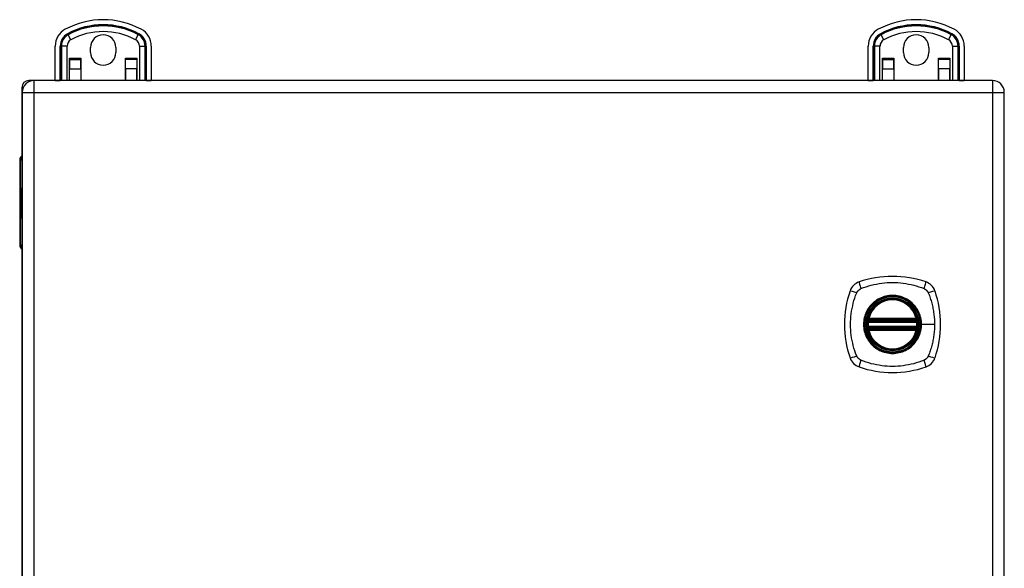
# Model space of a CAD drawing. Header units: inches. Extents: x 5.6 to 93.2, y 7 to 55.8.
# Tile 8 of 11: x 38 to 50.1, y 31.4 to 38.2. Entities that reach past the tile are written whole.
import ezdxf

# ---------------------------------------------------------------- set-up
doc = ezdxf.new("R2010")
doc.units = ezdxf.units.IN
doc.header["$MEASUREMENT"] = 0
doc.layers.add('Visible Edges(ANSI)', color=7, linetype='Continuous', lineweight=25)
doc.layers.add('Visible Tangent Edges(ANSI)', color=7, linetype='Continuous', lineweight=25)

msp = doc.modelspace()

# ---------------------------------------------------------------- linework, layer by layer
at = {"layer": 'Visible Edges(ANSI)'}
for p, q in [((38.436, 37.407), (38.436, 37.83)), ((38.87, 37.751), (38.87, 37.813)), ((39.182, 37.813), (39.182, 37.751)), ((39.617, 37.83), (39.617, 37.407)), ((48.436, 37.407), (48.436, 37.83)), ((48.87, 37.751), (48.87, 37.813)), ((49.182, 37.813), (49.182, 37.751)), ((49.617, 37.83), (49.617, 37.407)), ((38.612, 37.407), (38.612, 37.682)), ((38.612, 37.682), (38.612, 37.682)), ((38.612, 37.682), (38.612, 37.666)), ((38.612, 37.666), (38.612, 37.549)), ((38.75, 37.666), (38.75, 37.682)), ((38.75, 37.682), (38.751, 37.682)), ((38.75, 37.549), (38.75, 37.666)), ((38.751, 37.682), (38.751, 37.407)), ((39.302, 37.682), (39.302, 37.682)), ((39.302, 37.666), (39.302, 37.682)), ((39.302, 37.407), (39.302, 37.682)), ((39.302, 37.549), (39.302, 37.666)), ((39.44, 37.682), (39.44, 37.682)), ((39.44, 37.682), (39.44, 37.666)), ((39.44, 37.682), (39.44, 37.407)), ((39.44, 37.666), (39.44, 37.549)), ((48.612, 37.407), (48.612, 37.682)), ((48.612, 37.682), (48.612, 37.682)), ((48.612, 37.682), (48.612, 37.666)), ((48.612, 37.666), (48.612, 37.549)), ((48.75, 37.666), (48.75, 37.682)), ((48.75, 37.682), (48.751, 37.682)), ((48.75, 37.549), (48.75, 37.666)), ((48.751, 37.682), (48.751, 37.407)), ((49.302, 37.682), (49.302, 37.682)), ((49.302, 37.666), (49.302, 37.682)), ((49.302, 37.407), (49.302, 37.682)), ((49.302, 37.549), (49.302, 37.666)), ((49.44, 37.682), (49.44, 37.682)), ((49.44, 37.682), (49.44, 37.666)), ((49.44, 37.682), (49.44, 37.407)), ((49.44, 37.666), (49.44, 37.549)), ((38.612, 37.407), (38.612, 37.549)), ((38.75, 37.549), (38.75, 37.407)), ((39.302, 37.549), (39.302, 37.407)), ((39.44, 37.407), (39.44, 37.549)), ((48.612, 37.407), (48.612, 37.549)), ((48.75, 37.549), (48.75, 37.407)), ((49.302, 37.549), (49.302, 37.407)), ((49.44, 37.407), (49.44, 37.549)), ((38.026, 37.323), (38.026, 36.48)), ((38.176, 37.407), (38.11, 37.407)), ((49.964, 37.407), (38.176, 37.407)), ((38.436, 37.407), (38.436, 37.407)), ((38.498, 37.407), (38.498, 37.407)), ((39.555, 37.407), (39.555, 37.407)), ((39.617, 37.407), (39.617, 37.407)), ((48.436, 37.407), (48.436, 37.407)), ((48.498, 37.407), (48.498, 37.407)), ((49.555, 37.407), (49.555, 37.407)), ((49.617, 37.407), (49.617, 37.407)), ((38.03, 37.261), (38.03, 25.553)), ((38.03, 37.261), (38.03, 37.261)), ((50.11, 25.553), (50.11, 37.261)), ((37.999, 36.431), (37.999, 35.383)), ((38.011, 35.998), (38.023, 35.98)), ((38.022, 35.96), (38.011, 35.992)), ((38.023, 36.082), (38.03, 36.082)), ((38.023, 35.98), (38.023, 36.082)), ((38.023, 35.98), (38.03, 35.98)), ((38.024, 35.978), (38.03, 35.969)), ((38.03, 35.978), (38.024, 35.978)), ((38.011, 35.877), (38.021, 35.851)), ((38.011, 35.86), (38.011, 35.877)), ((38.011, 35.86), (38.018, 35.86)), ((38.018, 35.845), (38.011, 35.86)), ((38.015, 35.882), (38.012, 35.882)), ((38.017, 35.958), (38.022, 35.96)), ((38.017, 35.958), (38.03, 35.958)), ((38.03, 35.931), (38.017, 35.958)), ((38.018, 35.914), (38.028, 35.914)), ((38.019, 35.914), (38.029, 35.914)), ((38.019, 35.875), (38.019, 35.914)), ((38.019, 35.875), (38.028, 35.875)), ((38.021, 35.851), (38.03, 35.865)), ((38.021, 35.851), (38.03, 35.851)), ((38.022, 35.96), (38.03, 35.96)), ((38.023, 35.912), (38.029, 35.912)), ((38.023, 35.912), (38.023, 35.887)), ((38.024, 35.886), (38.03, 35.886)), ((38.029, 35.917), (38.03, 35.92)), ((38.029, 35.917), (38.03, 35.917)), ((38.011, 35.835), (38.018, 35.843)), ((38.011, 35.835), (38.025, 35.835)), ((38.011, 35.818), (38.011, 35.835)), ((38.021, 35.832), (38.011, 35.818)), ((38.011, 35.811), (38.03, 35.801)), ((38.011, 35.797), (38.011, 35.811)), ((38.011, 35.797), (38.029, 35.797)), ((38.019, 35.793), (38.011, 35.797)), ((38.011, 35.775), (38.023, 35.769)), ((38.011, 35.761), (38.011, 35.775)), ((38.011, 35.761), (38.029, 35.761)), ((38.019, 35.757), (38.011, 35.761)), ((38.011, 35.74), (38.023, 35.734)), ((38.011, 35.726), (38.011, 35.74)), ((38.018, 35.845), (38.028, 35.845)), ((38.018, 35.843), (38.018, 35.845)), ((38.018, 35.843), (38.026, 35.843)), ((38.019, 35.757), (38.03, 35.757)), ((38.021, 35.832), (38.027, 35.832)), ((38.03, 35.808), (38.021, 35.832)), ((38.03, 35.848), (38.024, 35.84)), ((38.024, 35.84), (38.024, 35.838)), ((38.024, 35.838), (38.03, 35.825)), ((38.024, 35.769), (38.03, 35.769)), ((38.024, 35.733), (38.03, 35.733)), ((38.025, 35.838), (38.03, 35.844)), ((38.03, 35.838), (38.025, 35.838)), ((38.025, 35.751), (38.028, 35.751)), ((38.027, 35.79), (38.027, 35.787)), ((38.027, 35.79), (38.03, 35.79)), ((38.03, 35.789), (38.027, 35.79)), ((38.028, 35.833), (38.03, 35.833)), ((38.03, 35.829), (38.028, 35.833)), ((38.029, 35.801), (38.029, 35.797)), ((38.029, 35.797), (38.03, 35.797)), ((38.029, 35.785), (38.03, 35.785)), ((38.029, 35.769), (38.029, 35.761)), ((38.029, 35.761), (38.03, 35.761)), ((38.029, 35.733), (38.029, 35.726)), ((38.011, 35.726), (38.029, 35.726)), ((38.023, 35.719), (38.011, 35.726)), ((38.029, 35.726), (38.03, 35.726)), ((38.026, 35.334), (38.026, 27.48)), ((48.438, 34.446), (49.032, 34.446)), ((48.442, 34.466), (49.028, 34.466)), ((49.032, 34.368), (48.438, 34.368)), ((49.028, 34.348), (48.442, 34.348))]:
    msp.add_line(p, q, dxfattribs=at)
at = {"layer": 'Visible Edges(ANSI)', "flags": 128}
for points in [[(48.427, 34.46), (48.427, 34.46), (48.427, 34.46), (48.427, 34.46), (48.427, 34.459), (48.426, 34.459), (48.426, 34.458), (48.426, 34.458), (48.426, 34.457), (48.426, 34.456), (48.426, 34.455), (48.426, 34.454), (48.426, 34.453), (48.425, 34.452), (48.425, 34.451), (48.425, 34.449), (48.425, 34.448), (48.425, 34.447), (48.424, 34.445), (48.424, 34.444), (48.424, 34.442), (48.424, 34.44), (48.424, 34.439), (48.424, 34.437), (48.423, 34.436)], [(49.047, 34.436), (49.047, 34.437), (49.046, 34.439), (49.046, 34.44), (49.046, 34.442), (49.046, 34.444), (49.046, 34.445), (49.046, 34.447), (49.045, 34.448), (49.045, 34.449), (49.045, 34.451), (49.045, 34.452), (49.045, 34.453), (49.045, 34.454), (49.044, 34.455), (49.044, 34.456), (49.044, 34.457), (49.044, 34.458), (49.044, 34.458), (49.044, 34.459), (49.044, 34.459), (49.044, 34.46), (49.044, 34.46), (49.044, 34.46), (49.044, 34.46)], [(48.423, 34.378), (48.424, 34.377), (48.424, 34.375), (48.424, 34.374), (48.424, 34.372), (48.424, 34.371), (48.424, 34.369), (48.425, 34.368), (48.425, 34.366), (48.425, 34.365), (48.425, 34.364), (48.425, 34.362), (48.426, 34.361), (48.426, 34.36), (48.426, 34.359), (48.426, 34.358), (48.426, 34.357), (48.426, 34.356), (48.426, 34.356), (48.426, 34.355), (48.427, 34.355), (48.427, 34.354), (48.427, 34.354), (48.427, 34.354), (48.427, 34.354)], [(49.044, 34.354), (49.044, 34.354), (49.044, 34.354), (49.044, 34.354), (49.044, 34.355), (49.044, 34.355), (49.044, 34.356), (49.044, 34.356), (49.044, 34.357), (49.044, 34.358), (49.044, 34.359), (49.045, 34.36), (49.045, 34.361), (49.045, 34.362), (49.045, 34.364), (49.045, 34.365), (49.045, 34.366), (49.046, 34.368), (49.046, 34.369), (49.046, 34.371), (49.046, 34.372), (49.046, 34.374), (49.046, 34.375), (49.047, 34.377), (49.047, 34.378)]]:
    msp.add_lwpolyline(points, dxfattribs=at)
at = {"layer": 'Visible Edges(ANSI)'}
for radius in [0.32, 0.315]:
    msp.add_circle((48.735, 34.407), radius, dxfattribs=at)
for centre, radius, start, end in [((39.026, 37.171), 0.984, 61.7058, 118.2942), ((49.026, 37.171), 0.984, 61.7058, 118.2942), ((38.672, 37.83), 0.236, 118.2942, 180), ((39.381, 37.83), 0.236, 0, 61.7058), ((48.672, 37.83), 0.236, 118.2942, 180), ((49.381, 37.83), 0.236, 0, 61.7058), ((39.026, 37.813), 0.156, 0, 180), ((49.026, 37.813), 0.156, 0, 180), ((39.026, 37.751), 0.156, 180, 0), ((49.026, 37.751), 0.156, 180, 0), ((38.11, 37.323), 0.084, 90, 180), ((38.176, 37.261), 0.146, 90, 180), ((49.964, 37.261), 0.146, 0, 90), ((38.058, 36.431), 0.0591, 118.2119, 180), ((38.058, 35.383), 0.0591, 180, 241.7881), ((48.38, 34.762), 0.177, 108.7722, 161.2278), ((48.735, 33.718), 1.28, 71.2278, 108.7722), ((49.09, 34.762), 0.177, 18.7722, 71.2278), ((49.424, 34.407), 1.28, 161.2278, 198.7722), ((48.046, 34.407), 1.28, 341.2278, 18.7722), ((48.735, 34.407), 0.313, 13.6344, 166.3656), ((48.735, 34.407), 0.313, 174.7499, 185.2501), ((48.735, 34.407), 0.313, 166.3656, 170.216), ((48.438, 34.458), 0.0118, 170.216, 270), ((48.442, 34.478), 0.0118, 166.3656, 270), ((49.028, 34.478), 0.0118, 270, 13.6344), ((49.032, 34.458), 0.0118, 270, 9.784), ((48.735, 34.407), 0.313, 9.784, 13.6344), ((48.735, 34.407), 0.313, 354.7499, 5.2501), ((48.438, 34.356), 0.0118, 90, 189.784), ((48.735, 34.407), 0.313, 189.784, 193.6344), ((48.442, 34.336), 0.0118, 90, 193.6344), ((48.735, 34.407), 0.313, 193.6344, 346.3656), ((49.028, 34.336), 0.0118, 346.3656, 90), ((49.032, 34.356), 0.0118, 350.216, 90), ((48.735, 34.407), 0.313, 346.3656, 350.216), ((48.38, 34.052), 0.177, 198.7722, 251.2278), ((49.09, 34.052), 0.177, 288.7722, 341.2278), ((48.735, 35.096), 1.28, 251.2278, 288.7722)]:
    msp.add_arc(centre, radius, start, end, dxfattribs=at)
for centre, major_axis, ratio, start_param, end_param in [((38.196, 35.992), (0.169, -0.145), 0.69742, 3.954564, 4.030117), ((38.196, 35.998), (-0.196, 0.045), 0.469835, 0.381703, 0.457256), ((38.018, 35.908), (0, 0.0207), 0.34202, 6.223227, 7.706685), ((38.033, 35.901), (0, 0.0637), 0.34202, 1.4235, 1.873336), ((38.025, 35.895), (0, -0.0322), 0.34202, 4.270443, 5.106151), ((38.018, 35.904), (0, 0.0101), 0.34202, 5.995661, 7.412036), ((38.018, 35.887), (0, 0.0418), 0.34202, 5.483273, 6.223227), ((38.024, 35.902), (0, -0.0296), 0.34202, 5.867021, 6.69935), ((38.022, 35.895), (0, 0.0176), 0.34202, 5.050628, 6.160969), ((38.024, 35.896), (0, -0.01), 0.34202, 5.784976, 7.176186), ((38.024, 35.897), (0, 0.0115), 0.34202, 4.034593, 5.050628), ((38.02, 35.894), (0, -0.0314), 0.34202, 1.983582, 2.341681), ((38.025, 35.89), (0, -0.016), 0.34202, 0.416165, 1.032695), ((38.02, 35.894), (0, 0.0346), 0.34202, 5.305041, 5.465997), ((38.016, 35.745), (0, 0.0488), 0.34202, 5.717685, 6.108652), ((38.016, 35.709), (0, 0.0488), 0.34202, 5.734426, 6.123063), ((38.024, 35.781), (0, -0.0129), 0.34202, 6.108652, 6.694335), ((38.024, 35.746), (0, -0.0129), 0.34202, 6.108516, 6.694188), ((38.023, 35.775), (0, 0.0132), 0.34202, 4.817632, 5.717685), ((38.023, 35.739), (0, 0.0132), 0.34202, 4.818901, 5.717844), ((38.025, 35.775), (0, 0.0063), 0.34202, 3.552742, 4.817632), ((38.025, 35.784), (0, -0.0302), 0.34202, 0.063127, 0.29658), ((38.022, 35.731), (0, -0.0258), 0.34202, 2.041005, 2.686948), ((38.025, 35.74), (0, 0.0063), 0.34202, 3.552596, 4.818901), ((38.022, 35.765), (0, -0.0252), 0.34202, 2.046589, 2.572814), ((38.023, 35.767), (0, 0.0252), 0.34202, 5.396304, 5.525449), ((38.027, 35.765), (0, -0.0106), 0.34202, 0.29658, 0.828674), ((38.025, 35.749), (0, -0.0302), 0.34202, 6.091199, 6.605631), ((38.027, 35.731), (0, -0.011), 0.34202, 0.322446, 0.842343)]:
    msp.add_ellipse(centre, major_axis=major_axis, ratio=ratio, start_param=start_param, end_param=end_param, dxfattribs=at)
at = {"layer": 'Visible Tangent Edges(ANSI)'}
for p, q in [((38.589, 37.983), (38.592, 37.977)), ((38.596, 37.97), (38.592, 37.977)), ((38.629, 37.909), (38.596, 37.97)), ((39.424, 37.909), (39.456, 37.97)), ((39.456, 37.97), (39.46, 37.977)), ((39.463, 37.983), (39.46, 37.977)), ((48.589, 37.983), (48.592, 37.977)), ((48.596, 37.97), (48.592, 37.977)), ((48.629, 37.909), (48.596, 37.97)), ((49.424, 37.909), (49.456, 37.97)), ((49.456, 37.97), (49.46, 37.977)), ((49.463, 37.983), (49.46, 37.977)), ((38.498, 37.83), (38.505, 37.83)), ((38.498, 37.407), (38.498, 37.83)), ((38.505, 37.407), (38.505, 37.83)), ((38.512, 37.83), (38.505, 37.83)), ((38.581, 37.83), (38.512, 37.83)), ((38.512, 37.83), (38.512, 37.407)), ((38.581, 37.407), (38.581, 37.83)), ((39.471, 37.83), (39.471, 37.407)), ((39.471, 37.83), (39.541, 37.83)), ((39.541, 37.407), (39.541, 37.83)), ((39.541, 37.83), (39.548, 37.83)), ((39.555, 37.83), (39.548, 37.83)), ((39.548, 37.83), (39.548, 37.407)), ((39.555, 37.83), (39.555, 37.407)), ((48.498, 37.83), (48.505, 37.83)), ((48.498, 37.407), (48.498, 37.83)), ((48.505, 37.407), (48.505, 37.83)), ((48.512, 37.83), (48.505, 37.83)), ((48.581, 37.83), (48.512, 37.83)), ((48.512, 37.83), (48.512, 37.407)), ((48.581, 37.407), (48.581, 37.83)), ((49.471, 37.83), (49.471, 37.407)), ((49.471, 37.83), (49.541, 37.83)), ((49.541, 37.407), (49.541, 37.83)), ((49.541, 37.83), (49.548, 37.83)), ((49.555, 37.83), (49.548, 37.83)), ((49.548, 37.83), (49.548, 37.407)), ((49.555, 37.83), (49.555, 37.407)), ((38.612, 37.682), (38.75, 37.682)), ((38.612, 37.666), (38.75, 37.666)), ((39.302, 37.682), (39.44, 37.682)), ((39.44, 37.666), (39.302, 37.666)), ((48.612, 37.682), (48.75, 37.682)), ((48.612, 37.666), (48.75, 37.666)), ((49.302, 37.682), (49.44, 37.682)), ((49.44, 37.666), (49.302, 37.666)), ((38.612, 37.549), (38.75, 37.549)), ((39.44, 37.549), (39.302, 37.549)), ((48.612, 37.549), (48.75, 37.549)), ((49.44, 37.549), (49.302, 37.549)), ((38.044, 37.323), (38.026, 37.323)), ((38.11, 37.407), (38.11, 37.391)), ((38.176, 37.261), (38.176, 37.407)), ((38.436, 37.407), (38.498, 37.407)), ((39.555, 37.407), (39.617, 37.407)), ((48.436, 37.407), (48.498, 37.407)), ((49.555, 37.407), (49.617, 37.407)), ((49.964, 37.407), (49.964, 37.261)), ((38.03, 37.261), (38.176, 37.261)), ((38.176, 37.261), (49.964, 37.261)), ((38.176, 25.553), (38.176, 37.261)), ((49.964, 37.261), (50.11, 37.261)), ((49.964, 37.261), (49.964, 25.553)), ((38.011, 36.431), (37.999, 36.431)), ((38.011, 35.998), (38.011, 36.431)), ((38.011, 36.431), (38.03, 36.431)), ((38.011, 35.383), (38.011, 35.992)), ((38.011, 35.911), (38.016, 35.911)), ((38.027, 35.889), (38.03, 35.889)), ((38.028, 35.901), (38.03, 35.901)), ((38.019, 35.793), (38.03, 35.793)), ((38.025, 35.786), (38.027, 35.786)), ((38.026, 35.77), (38.03, 35.77)), ((38.026, 35.734), (38.03, 35.734)), ((38.027, 35.776), (38.03, 35.776)), ((38.027, 35.741), (38.03, 35.741)), ((38.023, 35.719), (38.027, 35.719)), ((37.999, 35.383), (38.011, 35.383)), ((38.03, 35.383), (38.011, 35.383)), ((48.423, 34.436), (48.435, 34.435)), ((48.433, 34.459), (48.427, 34.46)), ((48.431, 34.481), (48.442, 34.478)), ((48.435, 34.435), (49.035, 34.435)), ((48.438, 34.446), (48.438, 34.457)), ((48.442, 34.466), (48.442, 34.478)), ((49.028, 34.478), (48.442, 34.478)), ((48.442, 34.456), (48.442, 34.466)), ((48.442, 34.456), (49.028, 34.456)), ((49.028, 34.478), (49.039, 34.481)), ((49.028, 34.478), (49.028, 34.466)), ((49.028, 34.466), (49.028, 34.456)), ((49.032, 34.457), (49.032, 34.446)), ((49.035, 34.435), (49.047, 34.436)), ((49.044, 34.46), (49.038, 34.459)), ((49.087, 34.407), (49.092, 34.407)), ((49.252, 34.407), (49.092, 34.407)), ((48.423, 34.378), (48.435, 34.38)), ((48.427, 34.354), (48.433, 34.355)), ((48.442, 34.336), (48.431, 34.333)), ((49.035, 34.38), (48.435, 34.38)), ((48.438, 34.358), (48.438, 34.368)), ((48.442, 34.348), (48.442, 34.358)), ((49.028, 34.358), (48.442, 34.358)), ((48.442, 34.336), (48.442, 34.348)), ((48.442, 34.336), (49.028, 34.336)), ((49.028, 34.358), (49.028, 34.348)), ((49.028, 34.348), (49.028, 34.336)), ((49.039, 34.333), (49.028, 34.336)), ((49.032, 34.368), (49.032, 34.358)), ((49.035, 34.38), (49.047, 34.378)), ((49.038, 34.355), (49.044, 34.354))]:
    msp.add_line(p, q, dxfattribs=at)
at = {"layer": 'Visible Tangent Edges(ANSI)', "flags": 128}
for points in [[(48.347, 34.847), (48.38, 34.861), (48.411, 34.871), (48.442, 34.881), (48.474, 34.89), (48.506, 34.897), (48.538, 34.904), (48.571, 34.91), (48.603, 34.915), (48.636, 34.919), (48.669, 34.921), (48.702, 34.923), (48.735, 34.924), (48.768, 34.923), (48.801, 34.921), (48.834, 34.919), (48.867, 34.915), (48.899, 34.91), (48.932, 34.904), (48.964, 34.897), (48.996, 34.89), (49.028, 34.881), (49.059, 34.871), (49.09, 34.861), (49.124, 34.847)], [(48.295, 34.018), (48.281, 34.052), (48.271, 34.083), (48.261, 34.114), (48.253, 34.146), (48.245, 34.178), (48.238, 34.21), (48.232, 34.243), (48.227, 34.275), (48.223, 34.308), (48.221, 34.341), (48.219, 34.374), (48.219, 34.407), (48.219, 34.44), (48.221, 34.473), (48.223, 34.506), (48.227, 34.539), (48.232, 34.571), (48.238, 34.604), (48.245, 34.636), (48.253, 34.668), (48.261, 34.7), (48.271, 34.731), (48.281, 34.762), (48.295, 34.796)], [(48.295, 34.796), (48.297, 34.798), (48.298, 34.801), (48.299, 34.804), (48.301, 34.807), (48.303, 34.809), (48.304, 34.812), (48.306, 34.814), (48.308, 34.817), (48.31, 34.819), (48.312, 34.821), (48.314, 34.824), (48.316, 34.826), (48.319, 34.828), (48.321, 34.83), (48.323, 34.832), (48.326, 34.834), (48.328, 34.836), (48.331, 34.838), (48.333, 34.839), (48.336, 34.841), (48.338, 34.843), (48.341, 34.844), (48.344, 34.846), (48.347, 34.847)], [(49.087, 34.407), (49.084, 34.357), (49.073, 34.308), (49.055, 34.261), (49.031, 34.216), (49.001, 34.176), (48.966, 34.141), (48.926, 34.111), (48.881, 34.087), (48.834, 34.069), (48.785, 34.058), (48.735, 34.055), (48.684, 34.059), (48.636, 34.069), (48.588, 34.087), (48.544, 34.111), (48.504, 34.141), (48.469, 34.176), (48.439, 34.217), (48.415, 34.261), (48.397, 34.308), (48.387, 34.357), (48.383, 34.407), (48.387, 34.458), (48.397, 34.507), (48.415, 34.554), (48.439, 34.598), (48.469, 34.638), (48.504, 34.673), (48.545, 34.703), (48.589, 34.727), (48.636, 34.745), (48.685, 34.756), (48.735, 34.759), (48.786, 34.756), (48.835, 34.745), (48.882, 34.727), (48.926, 34.703), (48.966, 34.673), (49.002, 34.638), (49.032, 34.598), (49.056, 34.553), (49.073, 34.506), (49.084, 34.457), (49.087, 34.407)], [(48.963, 34.682), (48.947, 34.694), (48.93, 34.706), (48.912, 34.717), (48.894, 34.726), (48.875, 34.735), (48.856, 34.743), (48.837, 34.749), (48.817, 34.754), (48.797, 34.759), (48.776, 34.762), (48.756, 34.763), (48.735, 34.764), (48.714, 34.763), (48.694, 34.762), (48.673, 34.759), (48.653, 34.754), (48.633, 34.749), (48.614, 34.743), (48.595, 34.735), (48.576, 34.726), (48.558, 34.717), (48.54, 34.706), (48.524, 34.694), (48.508, 34.682)], [(49.124, 34.847), (49.125, 34.846), (49.126, 34.846), (49.128, 34.845), (49.129, 34.844), (49.131, 34.843), (49.132, 34.843), (49.133, 34.842), (49.135, 34.841), (49.136, 34.84), (49.137, 34.839), (49.138, 34.839), (49.14, 34.838), (49.141, 34.837), (49.142, 34.836), (49.143, 34.835), (49.145, 34.834), (49.146, 34.833), (49.147, 34.832), (49.148, 34.831), (49.149, 34.83), (49.151, 34.829), (49.152, 34.828), (49.153, 34.827), (49.154, 34.826)], [(49.154, 34.826), (49.155, 34.825), (49.156, 34.824), (49.157, 34.822), (49.158, 34.821), (49.159, 34.82), (49.16, 34.819), (49.161, 34.818), (49.162, 34.817), (49.163, 34.815), (49.164, 34.814), (49.165, 34.813), (49.166, 34.812), (49.167, 34.81), (49.167, 34.809), (49.168, 34.808), (49.169, 34.807), (49.17, 34.805), (49.171, 34.804), (49.172, 34.803), (49.172, 34.801), (49.173, 34.8), (49.174, 34.798), (49.174, 34.797), (49.175, 34.796)], [(49.175, 34.796), (49.183, 34.777), (49.189, 34.762), (49.194, 34.747), (49.199, 34.731), (49.204, 34.715), (49.209, 34.7), (49.213, 34.684), (49.218, 34.668), (49.222, 34.652), (49.226, 34.636), (49.229, 34.62), (49.232, 34.604), (49.235, 34.588), (49.238, 34.571), (49.241, 34.555), (49.243, 34.539), (49.245, 34.522), (49.247, 34.506), (49.248, 34.49), (49.25, 34.473), (49.25, 34.457), (49.251, 34.44), (49.252, 34.424), (49.252, 34.407)], [(48.508, 34.682), (48.505, 34.68), (48.503, 34.678), (48.501, 34.676), (48.499, 34.674), (48.497, 34.673), (48.495, 34.671), (48.493, 34.669), (48.491, 34.667), (48.489, 34.665), (48.487, 34.663), (48.485, 34.661), (48.483, 34.659), (48.481, 34.657), (48.479, 34.655), (48.477, 34.653), (48.475, 34.651), (48.473, 34.649), (48.471, 34.647), (48.47, 34.645), (48.468, 34.643), (48.466, 34.641), (48.464, 34.639), (48.462, 34.637), (48.461, 34.635)], [(49.01, 34.635), (49.008, 34.637), (49.006, 34.639), (49.004, 34.641), (49.003, 34.643), (49.001, 34.645), (48.999, 34.647), (48.997, 34.649), (48.995, 34.651), (48.993, 34.653), (48.991, 34.655), (48.989, 34.657), (48.987, 34.659), (48.985, 34.661), (48.983, 34.663), (48.981, 34.665), (48.979, 34.667), (48.977, 34.669), (48.975, 34.671), (48.973, 34.673), (48.971, 34.674), (48.969, 34.676), (48.967, 34.678), (48.965, 34.68), (48.963, 34.682)], [(48.461, 34.635), (48.448, 34.618), (48.436, 34.602), (48.425, 34.584), (48.416, 34.566), (48.407, 34.547), (48.399, 34.528), (48.393, 34.508), (48.388, 34.489), (48.384, 34.468), (48.381, 34.448), (48.379, 34.428), (48.378, 34.407), (48.379, 34.386), (48.381, 34.366), (48.384, 34.346), (48.388, 34.325), (48.393, 34.305), (48.4, 34.286), (48.407, 34.267), (48.416, 34.248), (48.426, 34.23), (48.436, 34.212), (48.448, 34.196), (48.461, 34.18)], [(49.092, 34.407), (49.092, 34.417), (49.091, 34.428), (49.091, 34.438), (49.09, 34.448), (49.088, 34.458), (49.087, 34.469), (49.085, 34.479), (49.082, 34.489), (49.08, 34.499), (49.077, 34.509), (49.074, 34.518), (49.071, 34.528), (49.067, 34.538), (49.063, 34.547), (49.059, 34.557), (49.055, 34.566), (49.05, 34.575), (49.045, 34.584), (49.04, 34.593), (49.034, 34.602), (49.028, 34.61), (49.022, 34.618), (49.016, 34.627), (49.01, 34.635)], [(48.431, 34.481), (48.431, 34.48), (48.431, 34.479), (48.43, 34.478), (48.43, 34.477), (48.43, 34.476), (48.43, 34.475), (48.43, 34.474), (48.43, 34.473), (48.43, 34.472), (48.43, 34.471), (48.43, 34.47), (48.43, 34.469), (48.43, 34.469), (48.43, 34.468), (48.43, 34.467), (48.43, 34.466), (48.431, 34.465), (48.431, 34.464), (48.431, 34.463), (48.431, 34.462), (48.432, 34.462), (48.432, 34.461), (48.432, 34.46), (48.433, 34.459)], [(48.433, 34.459), (48.433, 34.459), (48.433, 34.459), (48.433, 34.459), (48.433, 34.459), (48.434, 34.458), (48.434, 34.458), (48.434, 34.458), (48.434, 34.458), (48.435, 34.458), (48.435, 34.458), (48.435, 34.458), (48.435, 34.458), (48.435, 34.457), (48.436, 34.457), (48.436, 34.457), (48.436, 34.457), (48.436, 34.457), (48.437, 34.457), (48.437, 34.457), (48.437, 34.457), (48.438, 34.457), (48.438, 34.457), (48.438, 34.457), (48.438, 34.457)], [(48.435, 34.435), (48.435, 34.435), (48.436, 34.436), (48.436, 34.437), (48.436, 34.438), (48.436, 34.438), (48.436, 34.439), (48.436, 34.44), (48.437, 34.441), (48.437, 34.441), (48.437, 34.442), (48.437, 34.442), (48.437, 34.443), (48.437, 34.443), (48.438, 34.444), (48.438, 34.444), (48.438, 34.445), (48.438, 34.445), (48.438, 34.446), (48.438, 34.446), (48.438, 34.446), (48.438, 34.446), (48.438, 34.446), (48.438, 34.446), (48.438, 34.446)], [(48.438, 34.457), (48.438, 34.457), (48.439, 34.456), (48.439, 34.456), (48.439, 34.456), (48.439, 34.456), (48.439, 34.456), (48.44, 34.456), (48.44, 34.456), (48.44, 34.456), (48.44, 34.456), (48.44, 34.456), (48.44, 34.456), (48.441, 34.456), (48.441, 34.456), (48.441, 34.456), (48.441, 34.456), (48.441, 34.456), (48.441, 34.456), (48.442, 34.456), (48.442, 34.456), (48.442, 34.456), (48.442, 34.456), (48.442, 34.456), (48.442, 34.456)], [(49.01, 34.18), (49.016, 34.188), (49.022, 34.196), (49.028, 34.204), (49.034, 34.213), (49.04, 34.221), (49.045, 34.23), (49.05, 34.239), (49.055, 34.248), (49.059, 34.258), (49.063, 34.267), (49.067, 34.276), (49.071, 34.286), (49.074, 34.296), (49.077, 34.306), (49.08, 34.315), (49.083, 34.325), (49.085, 34.336), (49.087, 34.346), (49.088, 34.356), (49.09, 34.366), (49.091, 34.376), (49.091, 34.387), (49.092, 34.397), (49.092, 34.407)], [(49.028, 34.456), (49.028, 34.456), (49.028, 34.456), (49.028, 34.456), (49.029, 34.456), (49.029, 34.456), (49.029, 34.456), (49.029, 34.456), (49.029, 34.456), (49.029, 34.456), (49.03, 34.456), (49.03, 34.456), (49.03, 34.456), (49.03, 34.456), (49.03, 34.456), (49.03, 34.456), (49.031, 34.456), (49.031, 34.456), (49.031, 34.456), (49.031, 34.456), (49.031, 34.456), (49.031, 34.456), (49.032, 34.456), (49.032, 34.457), (49.032, 34.457)], [(49.032, 34.457), (49.032, 34.457), (49.032, 34.457), (49.033, 34.457), (49.033, 34.457), (49.033, 34.457), (49.034, 34.457), (49.034, 34.457), (49.034, 34.457), (49.034, 34.457), (49.035, 34.457), (49.035, 34.457), (49.035, 34.458), (49.035, 34.458), (49.035, 34.458), (49.036, 34.458), (49.036, 34.458), (49.036, 34.458), (49.036, 34.458), (49.037, 34.458), (49.037, 34.459), (49.037, 34.459), (49.037, 34.459), (49.037, 34.459), (49.038, 34.459)], [(49.032, 34.446), (49.032, 34.446), (49.032, 34.446), (49.032, 34.446), (49.032, 34.446), (49.032, 34.446), (49.032, 34.446), (49.032, 34.445), (49.032, 34.445), (49.033, 34.444), (49.033, 34.444), (49.033, 34.443), (49.033, 34.443), (49.033, 34.442), (49.033, 34.442), (49.034, 34.441), (49.034, 34.441), (49.034, 34.44), (49.034, 34.439), (49.034, 34.438), (49.034, 34.438), (49.035, 34.437), (49.035, 34.436), (49.035, 34.435), (49.035, 34.435)], [(49.038, 34.459), (49.038, 34.46), (49.038, 34.461), (49.039, 34.462), (49.039, 34.462), (49.039, 34.463), (49.04, 34.464), (49.04, 34.465), (49.04, 34.466), (49.04, 34.467), (49.04, 34.468), (49.04, 34.469), (49.04, 34.469), (49.04, 34.47), (49.04, 34.471), (49.04, 34.472), (49.04, 34.473), (49.04, 34.474), (49.04, 34.475), (49.04, 34.476), (49.04, 34.477), (49.04, 34.478), (49.04, 34.479), (49.04, 34.48), (49.039, 34.481)], [(49.252, 34.407), (49.252, 34.391), (49.251, 34.374), (49.25, 34.358), (49.25, 34.341), (49.248, 34.325), (49.247, 34.308), (49.245, 34.292), (49.243, 34.275), (49.241, 34.259), (49.238, 34.243), (49.235, 34.226), (49.232, 34.21), (49.229, 34.194), (49.226, 34.178), (49.222, 34.162), (49.218, 34.146), (49.213, 34.13), (49.209, 34.114), (49.204, 34.099), (49.199, 34.083), (49.194, 34.068), (49.189, 34.052), (49.183, 34.037), (49.175, 34.018)], [(48.433, 34.355), (48.432, 34.354), (48.432, 34.353), (48.432, 34.353), (48.431, 34.352), (48.431, 34.351), (48.431, 34.35), (48.431, 34.349), (48.43, 34.348), (48.43, 34.347), (48.43, 34.346), (48.43, 34.346), (48.43, 34.345), (48.43, 34.344), (48.43, 34.343), (48.43, 34.342), (48.43, 34.341), (48.43, 34.34), (48.43, 34.339), (48.43, 34.338), (48.43, 34.337), (48.43, 34.336), (48.431, 34.335), (48.431, 34.334), (48.431, 34.333)], [(48.438, 34.358), (48.438, 34.358), (48.438, 34.357), (48.438, 34.357), (48.437, 34.357), (48.437, 34.357), (48.437, 34.357), (48.436, 34.357), (48.436, 34.357), (48.436, 34.357), (48.436, 34.357), (48.435, 34.357), (48.435, 34.357), (48.435, 34.356), (48.435, 34.356), (48.435, 34.356), (48.434, 34.356), (48.434, 34.356), (48.434, 34.356), (48.434, 34.356), (48.433, 34.356), (48.433, 34.355), (48.433, 34.355), (48.433, 34.355), (48.433, 34.355)], [(48.438, 34.368), (48.438, 34.368), (48.438, 34.368), (48.438, 34.368), (48.438, 34.368), (48.438, 34.368), (48.438, 34.369), (48.438, 34.369), (48.438, 34.369), (48.438, 34.37), (48.438, 34.37), (48.437, 34.371), (48.437, 34.371), (48.437, 34.372), (48.437, 34.372), (48.437, 34.373), (48.437, 34.374), (48.436, 34.374), (48.436, 34.375), (48.436, 34.376), (48.436, 34.376), (48.436, 34.377), (48.436, 34.378), (48.435, 34.379), (48.435, 34.38)], [(48.442, 34.358), (48.442, 34.358), (48.442, 34.358), (48.442, 34.358), (48.442, 34.358), (48.442, 34.358), (48.441, 34.358), (48.441, 34.358), (48.441, 34.358), (48.441, 34.358), (48.441, 34.358), (48.441, 34.358), (48.44, 34.358), (48.44, 34.358), (48.44, 34.358), (48.44, 34.358), (48.44, 34.358), (48.44, 34.358), (48.439, 34.358), (48.439, 34.358), (48.439, 34.358), (48.439, 34.358), (48.439, 34.358), (48.438, 34.358), (48.438, 34.358)], [(49.032, 34.358), (49.032, 34.358), (49.032, 34.358), (49.031, 34.358), (49.031, 34.358), (49.031, 34.358), (49.031, 34.358), (49.031, 34.358), (49.031, 34.358), (49.03, 34.358), (49.03, 34.358), (49.03, 34.358), (49.03, 34.358), (49.03, 34.358), (49.03, 34.358), (49.029, 34.358), (49.029, 34.358), (49.029, 34.358), (49.029, 34.358), (49.029, 34.358), (49.029, 34.358), (49.028, 34.358), (49.028, 34.358), (49.028, 34.358), (49.028, 34.358)], [(49.035, 34.38), (49.035, 34.379), (49.035, 34.378), (49.035, 34.377), (49.034, 34.376), (49.034, 34.376), (49.034, 34.375), (49.034, 34.374), (49.034, 34.374), (49.034, 34.373), (49.033, 34.372), (49.033, 34.372), (49.033, 34.371), (49.033, 34.371), (49.033, 34.37), (49.033, 34.37), (49.032, 34.369), (49.032, 34.369), (49.032, 34.369), (49.032, 34.368), (49.032, 34.368), (49.032, 34.368), (49.032, 34.368), (49.032, 34.368), (49.032, 34.368)], [(49.038, 34.355), (49.037, 34.355), (49.037, 34.355), (49.037, 34.355), (49.037, 34.356), (49.037, 34.356), (49.036, 34.356), (49.036, 34.356), (49.036, 34.356), (49.036, 34.356), (49.035, 34.356), (49.035, 34.356), (49.035, 34.357), (49.035, 34.357), (49.035, 34.357), (49.034, 34.357), (49.034, 34.357), (49.034, 34.357), (49.034, 34.357), (49.033, 34.357), (49.033, 34.357), (49.033, 34.357), (49.032, 34.357), (49.032, 34.358), (49.032, 34.358)], [(49.039, 34.333), (49.04, 34.334), (49.04, 34.335), (49.04, 34.336), (49.04, 34.337), (49.04, 34.338), (49.04, 34.339), (49.04, 34.34), (49.04, 34.341), (49.04, 34.342), (49.04, 34.343), (49.04, 34.344), (49.04, 34.345), (49.04, 34.346), (49.04, 34.346), (49.04, 34.347), (49.04, 34.348), (49.04, 34.349), (49.04, 34.35), (49.039, 34.351), (49.039, 34.352), (49.039, 34.353), (49.038, 34.353), (49.038, 34.354), (49.038, 34.355)], [(48.461, 34.18), (48.462, 34.177), (48.464, 34.175), (48.466, 34.173), (48.468, 34.171), (48.47, 34.169), (48.471, 34.167), (48.473, 34.165), (48.475, 34.163), (48.477, 34.161), (48.479, 34.159), (48.481, 34.157), (48.483, 34.155), (48.485, 34.153), (48.487, 34.151), (48.489, 34.149), (48.491, 34.147), (48.493, 34.145), (48.495, 34.143), (48.497, 34.142), (48.499, 34.14), (48.501, 34.138), (48.503, 34.136), (48.505, 34.134), (48.508, 34.132)], [(48.963, 34.132), (48.965, 34.134), (48.967, 34.136), (48.969, 34.138), (48.971, 34.14), (48.973, 34.142), (48.975, 34.143), (48.977, 34.145), (48.979, 34.147), (48.981, 34.149), (48.983, 34.151), (48.985, 34.153), (48.987, 34.155), (48.989, 34.157), (48.991, 34.159), (48.993, 34.161), (48.995, 34.163), (48.997, 34.165), (48.999, 34.167), (49.001, 34.169), (49.002, 34.171), (49.004, 34.173), (49.006, 34.175), (49.008, 34.177), (49.01, 34.18)], [(48.508, 34.132), (48.524, 34.12), (48.541, 34.108), (48.558, 34.097), (48.576, 34.088), (48.595, 34.079), (48.614, 34.071), (48.634, 34.065), (48.654, 34.06), (48.674, 34.056), (48.694, 34.053), (48.714, 34.051), (48.735, 34.05), (48.756, 34.051), (48.776, 34.053), (48.797, 34.056), (48.817, 34.06), (48.837, 34.065), (48.856, 34.071), (48.875, 34.079), (48.894, 34.088), (48.912, 34.097), (48.93, 34.108), (48.947, 34.12), (48.963, 34.132)], [(48.347, 33.967), (48.344, 33.968), (48.341, 33.97), (48.338, 33.971), (48.336, 33.973), (48.333, 33.975), (48.331, 33.976), (48.328, 33.978), (48.326, 33.98), (48.323, 33.982), (48.321, 33.984), (48.319, 33.986), (48.316, 33.988), (48.314, 33.99), (48.312, 33.993), (48.31, 33.995), (48.308, 33.997), (48.306, 34), (48.305, 34.002), (48.303, 34.005), (48.301, 34.008), (48.3, 34.01), (48.298, 34.013), (48.297, 34.016), (48.295, 34.018)], [(49.124, 33.967), (49.09, 33.953), (49.059, 33.943), (49.028, 33.933), (48.996, 33.924), (48.964, 33.917), (48.932, 33.91), (48.899, 33.904), (48.867, 33.899), (48.834, 33.895), (48.801, 33.893), (48.768, 33.891), (48.735, 33.89), (48.702, 33.891), (48.669, 33.893), (48.636, 33.895), (48.603, 33.899), (48.571, 33.904), (48.538, 33.91), (48.506, 33.917), (48.474, 33.924), (48.442, 33.933), (48.411, 33.943), (48.38, 33.953), (48.347, 33.967)], [(49.175, 34.018), (49.174, 34.016), (49.172, 34.013), (49.171, 34.01), (49.169, 34.008), (49.168, 34.005), (49.166, 34.002), (49.164, 34), (49.162, 33.998), (49.16, 33.995), (49.158, 33.993), (49.156, 33.991), (49.154, 33.988), (49.152, 33.986), (49.149, 33.984), (49.147, 33.982), (49.145, 33.98), (49.142, 33.978), (49.14, 33.976), (49.137, 33.975), (49.135, 33.973), (49.132, 33.971), (49.129, 33.97), (49.127, 33.968), (49.124, 33.967)]]:
    msp.add_lwpolyline(points, dxfattribs=at)
at = {"layer": 'Visible Tangent Edges(ANSI)'}
for radius in [0.346, 0.342, 0.325, 0.324]:
    msp.add_circle((48.735, 34.407), radius, dxfattribs=at)
for centre, radius, start, end in [((39.026, 37.171), 0.922, 61.7058, 118.2942), ((39.026, 37.171), 0.915, 61.7058, 118.2942), ((39.026, 37.171), 0.908, 61.7058, 118.2942), ((49.026, 37.171), 0.922, 61.7058, 118.2942), ((49.026, 37.171), 0.915, 61.7058, 118.2942), ((49.026, 37.171), 0.908, 61.7058, 118.2942), ((38.672, 37.83), 0.174, 118.2942, 180), ((38.672, 37.83), 0.167, 118.2942, 180), ((38.672, 37.83), 0.16, 118.2942, 180), ((38.672, 37.83), 0.0902, 118.2942, 180), ((39.026, 37.171), 0.838, 61.7058, 118.2942), ((39.381, 37.83), 0.0902, 0, 61.7058), ((39.381, 37.83), 0.16, 0, 61.7058), ((39.381, 37.83), 0.167, 0, 61.7058), ((39.381, 37.83), 0.174, 0, 61.7058), ((48.672, 37.83), 0.174, 118.2942, 180), ((48.672, 37.83), 0.167, 118.2942, 180), ((48.672, 37.83), 0.16, 118.2942, 180), ((48.672, 37.83), 0.0902, 118.2942, 180), ((49.026, 37.171), 0.838, 61.7058, 118.2942), ((49.381, 37.83), 0.0902, 0, 61.7058), ((49.381, 37.83), 0.16, 0, 61.7058), ((49.381, 37.83), 0.167, 0, 61.7058), ((49.381, 37.83), 0.174, 0, 61.7058), ((48.735, 34.407), 0.301, 13.6344, 166.3656), ((48.735, 34.407), 0.301, 174.7499, 185.2501), ((48.735, 34.407), 0.301, 354.7499, 5.2501), ((48.735, 34.407), 0.301, 193.6344, 346.3656)]:
    msp.add_arc(centre, radius, start, end, dxfattribs=at)
for centre, major_axis, ratio, start_param, end_param in [((38.066, 36.431), (0, 0.0591), 0.939693, 0.711302, 1.570796), ((38.066, 35.383), (0, 0.0591), 0.939693, 1.570796, 2.430291), ((48.361, 34.819), (-0.037, 0.112), 0.042597, 0.170073, 1.307344), ((49.109, 34.819), (0.037, 0.112), 0.042597, 4.975842, 6.113112), ((48.323, 34.781), (-0.112, 0.037), 0.042597, 4.975842, 6.113112), ((49.147, 34.781), (0.112, 0.037), 0.042597, 0.170073, 1.307344), ((48.427, 34.46), (0.00773, 0.00893), 0.431674, 4.96723, 6.283185), ((48.438, 34.455), (0.0021, 0.0116), 0.025638, 0, 1.426581), ((49.032, 34.455), (-0.0021, 0.0116), 0.025638, 4.856604, 6.283185), ((49.043, 34.46), (-0.00773, 0.00893), 0.431674, 0, 1.315955), ((48.427, 34.354), (0.00773, -0.00893), 0.431674, 0, 1.315955), ((48.438, 34.359), (0.0021, -0.0116), 0.025638, 4.856604, 6.283185), ((49.032, 34.359), (-0.0021, -0.0116), 0.025638, 0, 1.426581), ((49.043, 34.354), (-0.00773, -0.00893), 0.431674, 4.96723, 6.283185), ((48.323, 34.033), (-0.112, -0.037), 0.042597, 0.170073, 1.307344), ((48.361, 33.995), (-0.037, -0.112), 0.042597, 4.975842, 6.113112), ((49.109, 33.995), (0.037, -0.112), 0.042597, 0.170073, 1.307344), ((49.147, 34.033), (0.112, -0.037), 0.042597, 4.975842, 6.113112)]:
    msp.add_ellipse(centre, major_axis=major_axis, ratio=ratio, start_param=start_param, end_param=end_param, dxfattribs=at)

doc.saveas('drawing.dxf')
